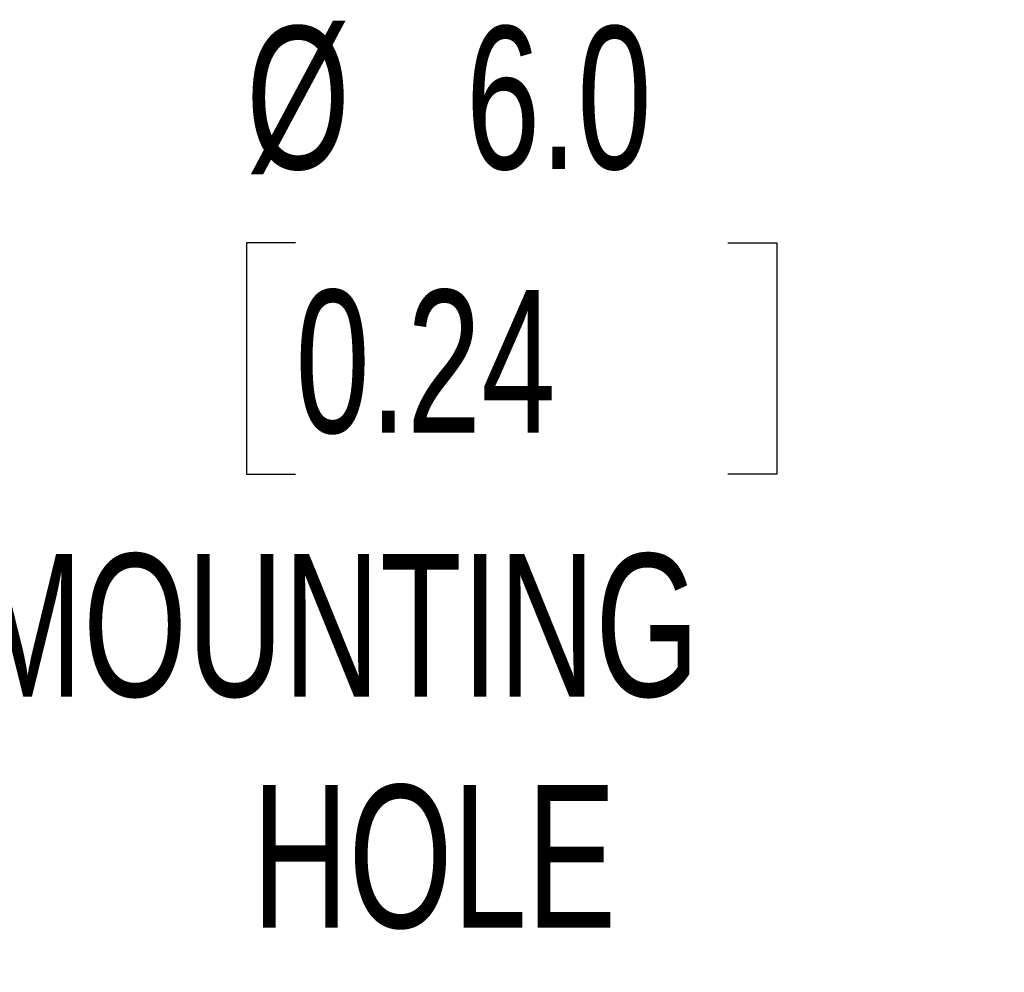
# Model space of a CAD drawing. Header units: millimetres. Extents: x 0 to 838, y 0 to 648.
# Tile 9 of 25: x 289 to 333, y 293 to 335. Entities that reach past the tile are written whole.
import ezdxf

# ---------------------------------------------------------------- set-up
doc = ezdxf.new("R2010")
doc.units = ezdxf.units.MM
doc.header["$LTSCALE"] = 3
doc.layers.add('DIMENSIONS', color=140, linetype='Continuous', lineweight=25)
doc.styles.add('SLDTEXTSTYLE0', font='TXT', dxfattribs={"width": 0.7})
doc.dimstyles.new('SLDDIMSTYLE3', dxfattribs={"dimtxt": 6.474023, "dimasz": 9.906, "dimexe": 0, "dimexo": 0.0625, "dimgap": 1.618506, "dimtad": 0, "dimtih": 1, "dimtoh": 1, "dimdec": 1, "dimrnd": 1e-09, "dimzin": 4, "dimdsep": 46, "dimtxsty": 'SLDTEXTSTYLE0', "dimsah": 1, "dimcen": 0, "dimadec": 0, "dimazin": 1, "dimtfac": 1, "dimtdec": 1, "dimtofl": 0, "dimtmove": 0, "dimatfit": 3, "dimfxl": 0, "dimfrac": 2, "dimtolj": 1, "dimtzin": 12, "dimarcsym": 0})

# ---------------------------------------------------------------- blocks, each defined once
blk = doc.blocks.new('_D_4')
at = {"layer": 'DIMENSIONS'}
for p, q in [((301.453, 325.233), (299.279, 325.233)), ((299.279, 325.233), (299.279, 314.944)), ((320.692, 325.233), (322.866, 325.233)), ((322.866, 325.233), (322.866, 314.944)), ((299.279, 314.944), (301.453, 314.944)), ((322.866, 314.944), (320.692, 314.944)), ((197.683, 298.091), (278.344, 310.687)), ((278.344, 310.687), (282.292, 310.687))]:
    blk.add_line(p, q, dxfattribs=at)
blk.add_solid([(197.683, 298.091), (207.706, 298.113), (207.236, 301.125)], dxfattribs=at)
at = {"layer": 'DIMENSIONS', "char_height": 6.35, "attachment_point": 1, "style": 'SLDTEXTSTYLE0'}
for s, insert in [('%%c', (299.259, 334.868)), ('6.0', (309.034, 334.868)), ('0.24', (301.453, 323.13)), ('MOUNTING', (287.054, 311.391)), ('HOLE', (299.525, 301.102))]:
    blk.add_mtext(s, dxfattribs=dict(at, insert=insert))

msp = doc.modelspace()

# ---------------------------------------------------------------- dimensions: what is measured, and where the dimension line sits
at = {"layer": 'DIMENSIONS'}
dim = msp.add_diameter_dim_2p(p1=(191.755, 297.165), p2=(197.683, 298.091), text='<>\\PMOUNTING\\PHOLE', dimstyle='SLDDIMSTYLE3', dxfattribs=at)
dim.commit()
dim.dimension.update_dxf_attribs({"geometry": '_D_4', "text_midpoint": (311.073, 314.944), "dimtype": 163})

doc.saveas('drawing.dxf')
